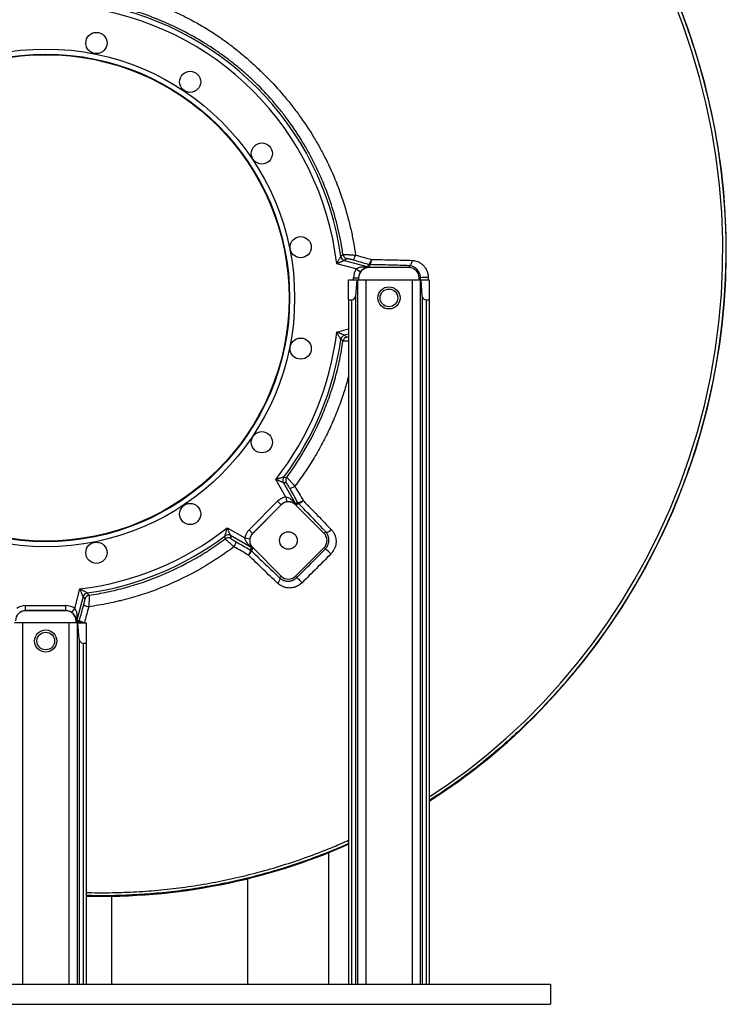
# Model space of a CAD drawing. Header units: millimetres. Extents: x 2395 to 4764, y 1699 to 4699.
# Tile 5 of 12: x 3364 to 4764, y 1699 to 3650. Entities that reach past the tile are written whole.
import ezdxf

# ---------------------------------------------------------------- set-up
doc = ezdxf.new("R2010")
doc.units = ezdxf.units.MM
doc.header["$LTSCALE"] = 2

msp = doc.modelspace()

# ---------------------------------------------------------------- linework, layer by layer
at = {"color": 7, "linetype": 'Continuous', "lineweight": 25}
for p, q in [((4708.7, 3567.2), (4709.1, 3567.3)), ((4030.8, 3156.2), (3991.9, 3166.6)), ((4011.7, 3176.6), (4007.4, 3172.8)), ((4007.4, 3172.8), (4054.2, 3160.3)), ((4054.2, 3160.3), (4054.8, 3165.1)), ((4057.4, 3164.7), (4056.7, 3159.9)), ((4135.4, 3162.5), (4135.4, 3158.8)), ((4030.8, 3156.2), (4038.9, 3150.4)), ((4055.4, 3159.8), (4055.4, 3158.8)), ((4135.4, 3158.8), (4055.4, 3158.8)), ((4015.4, 3094.8), (4015.4, 3134.8)), ((4015.4, 3134.8), (4031.7, 3134.8)), ((4025.2, 3138.8), (4035.2, 3138.8)), ((4031.7, 3134.8), (4029.3, 3102.2)), ((4031.7, 3134.8), (4033.4, 3134.8)), ((4033.4, 3134.8), (4033.4, 1738.8)), ((4033.4, 3134.8), (4049.4, 3134.8)), ((4035.2, 3138.8), (4035.4, 3138.8)), ((4035.4, 3138.8), (4035.4, 3134.8)), ((4049.4, 3134.8), (4049.4, 1738.8)), ((4049.4, 3134.8), (4141.4, 3134.8)), ((4141.4, 3134.8), (4141.4, 1738.8)), ((4141.4, 3134.8), (4157.3, 3134.8)), ((4155.4, 3134.8), (4155.4, 3138.8)), ((4158, 3138.8), (4155.4, 3138.8)), ((4157.3, 3134.8), (4157.3, 1738.8)), ((4157.3, 3134.8), (4159, 3134.8)), ((4161.4, 3102.2), (4159, 3134.8)), ((4159, 3134.8), (4175.4, 3134.8)), ((4175.4, 3134.8), (4175.4, 3094.8)), ((4015.4, 3094.8), (4015.4, 1738.8)), ((4015.4, 3094.8), (4021.3, 3094.8)), ((4021.3, 3094.8), (4021.3, 1738.8)), ((4029.3, 3102.2), (4029.3, 1738.8)), ((4161.4, 3102.2), (4161.4, 1738.8)), ((4169.4, 3094.8), (4169.4, 1738.8)), ((4169.4, 3094.8), (4175.4, 3094.8)), ((4175.4, 3094.8), (4175.4, 1738.8)), ((4007.4, 3024.8), (4011.6, 3021.1)), ((3891.1, 2704.2), (3871, 2739.1)), ((3886.3, 2732.5), (3910.5, 2690.6)), ((3892.1, 2732.2), (3886.3, 2732.5)), ((3818.3, 2639.3), (3874.9, 2695.9)), ((3874.9, 2695.9), (3882, 2688.8)), ((3891.1, 2704.2), (3892.8, 2694.4)), ((3910.5, 2690.6), (3914.5, 2693.7)), ((3882, 2688.8), (3825.4, 2632.2)), ((3882.1, 2688.7), (3825.5, 2632.1)), ((3882, 2688.8), (3882.1, 2688.7)), ((3911, 2689.4), (3910.3, 2688.7)), ((3966.9, 2632.1), (3910.3, 2688.7)), ((3916.1, 2691.6), (3912.1, 2688.5)), ((3775.1, 2643.2), (3809.9, 2623.1)), ((3818.3, 2639.3), (3825.4, 2632.2)), ((3970.1, 2635.3), (3966.9, 2632.1)), ((3823.6, 2603.7), (3781.7, 2627.9)), ((3781.7, 2627.9), (3782, 2622)), ((3809.9, 2623.1), (3819.8, 2621.4)), ((3825.4, 2632.2), (3825.5, 2632.1)), ((3820.5, 2599.6), (3823.6, 2603.7)), ((3825.7, 2602.1), (3822.6, 2598)), ((3824.8, 2603.2), (3825.5, 2603.8)), ((3825.5, 2603.8), (3882.1, 2547.3)), ((3910.3, 2547.3), (3966.9, 2603.8)), ((3969.4, 2601.3), (3966.9, 2603.8)), ((3878.7, 2544), (3882.1, 2547.3)), ((3913, 2544.6), (3910.3, 2547.3)), ((3472.8, 2483.4), (3483.2, 2522.3)), ((3489.4, 2506.8), (3476.8, 2460)), ((3493.3, 2502.4), (3489.4, 2506.8)), ((3375.4, 2479), (3375.4, 2488.9)), ((3375.4, 2488.9), (3455.4, 2488.9)), ((3375.4, 2479), (3375.4, 2478.8)), ((3455.4, 2479), (3375.4, 2479)), ((3455.4, 2478.8), (3375.4, 2478.8)), ((3455.4, 2479), (3455.4, 2488.9)), ((3455.4, 2479), (3455.4, 2478.8)), ((3467, 2475.3), (3472.8, 2483.4)), ((3476.3, 2458.8), (3475.4, 2458.8)), ((3475.4, 2454.8), (3475.4, 2458.8)), ((3476.8, 2460), (3482, 2459.3)), ((3369.4, 2454.8), (3353.4, 2454.8)), ((3369.4, 2454.8), (3369.4, 1738.8)), ((3461.4, 2454.8), (3369.4, 2454.8)), ((3461.4, 2454.8), (3461.4, 1738.8)), ((3477.3, 2454.8), (3461.4, 2454.8)), ((3481.6, 2456.8), (3476.5, 2457.4)), ((3477.3, 2454.8), (3477.3, 1738.8)), ((3479, 2454.8), (3477.3, 2454.8)), ((3481.4, 2422.2), (3479, 2454.8)), ((3479, 2454.8), (3495.4, 2454.8)), ((3495.4, 2454.8), (3495.4, 2414.8)), ((3481.4, 2422.2), (3481.4, 1738.8)), ((3489.4, 2414.8), (3495.4, 2414.8)), ((3489.4, 2414.8), (3489.4, 1738.8)), ((3495.4, 2414.8), (3495.4, 1738.8)), ((4393.7, 2279.9), (4394, 2279.7)), ((3975.4, 1999.2), (3975.4, 1738.8)), ((3815.4, 1947.8), (3815.4, 1738.8)), ((3545.4, 1913.1), (3545.4, 1738.8)), ((2415.4, 1738.8), (4415.4, 1738.8)), ((4415.4, 1738.8), (4415.4, 1698.8)), ((2415.4, 1698.8), (4415.4, 1698.8))]:
    msp.add_line(p, q, dxfattribs=at)
at = {"color": 8, "linetype": 'Continuous', "lineweight": 25}
for p, q in [((4025.2, 3134.8), (4025.2, 3138.8)), ((4035.2, 3138.8), (4035.2, 3134.8)), ((4158, 3135.1), (4158, 3138.8)), ((4173.3, 3139.1), (4173.3, 3134.8)), ((3991.9, 3031), (4015.4, 3037.3)), ((4015.4, 3027), (4007.4, 3024.8)), ((3481.6, 2454.8), (3481.6, 2456.8))]:
    msp.add_line(p, q, dxfattribs=at)
at = {"color": 8, "linetype": 'Continuous', "lineweight": 25, "flags": 128}
for points in [[(4175.4, 2110.1), (4208.3, 2131.8), (4249, 2161.1), (4288.4, 2192), (4327.3, 2225.3), (4364.7, 2260.2), (4400.9, 2296.9), (4435.6, 2335.1), (4468, 2373.7), (4498.9, 2413.5), (4528.4, 2454.7), (4556.3, 2497.1), (4583, 2541.3), (4607.9, 2586.6), (4631.1, 2633.1), (4652.5, 2680.5), (4672.6, 2730.6), (4690.7, 2781.4), (4706.7, 2833.3), (4720.6, 2885.8), (4732.5, 2940.1), (4742.1, 2994.7), (4749.3, 3050.2), (4754.3, 3105.9), (4756.7, 3159.8), (4756.9, 3213.9), (4754.9, 3268.2), (4750.6, 3322.5), (4744.1, 3376.1), (4735.3, 3429.4), (4724.3, 3482.6), (4711.1, 3535.4), (4695.8, 3587.2), (4678.5, 3638.4), (4659.2, 3689.2)], [(3491.3, 2454.8), (3490, 2454.9), (3488.1, 2455), (3486.4, 2455.2), (3484.9, 2455.4), (3483.6, 2455.7), (3482.6, 2456), (3481.9, 2456.4), (3481.6, 2456.8)]]:
    msp.add_lwpolyline(points, dxfattribs=at)
at = {"color": 7, "linetype": 'Continuous', "lineweight": 25, "flags": 128}
for points in [[(4000.1, 3181.1), (4001, 3181.9), (4004.4, 3184.8)], [(4024.4, 3173.7), (4024.9, 3173.9), (4025.5, 3174.4), (4026.1, 3175.3), (4026.8, 3176.6), (4027.5, 3178.1), (4028.1, 3179.8), (4028.7, 3181.6), (4029.3, 3183.6)], [(4054.8, 3165.1), (4055.5, 3165.2), (4056.3, 3165.7), (4057.1, 3166.6), (4057.9, 3167.9), (4058.7, 3169.4), (4059.5, 3171.2), (4060.1, 3173.1), (4060.7, 3175)], [(4057.4, 3164.7), (4058, 3165), (4058.6, 3165.7), (4059.2, 3166.7), (4059.7, 3167.9), (4060.1, 3169.5), (4060.4, 3171.2), (4060.6, 3173.1), (4060.7, 3175)], [(4135.4, 3162.5), (4136.6, 3162.8), (4137.7, 3163.5), (4138.8, 3164.5), (4139.7, 3165.8), (4140.4, 3167.4), (4141, 3169.2), (4141.3, 3171.1), (4141.4, 3173.1)], [(4004.3, 3012.9), (4003.4, 3013.7), (4000.1, 3016.6)], [(3887, 2743.5), (3888.2, 2743.4), (3892.8, 2743.1)], [(3898.8, 2721.5), (3899.3, 2721.4), (3900, 2721.5), (3901, 2721.7), (3902.3, 2722.2), (3903.8, 2722.9), (3905.5, 2723.6), (3907.2, 2724.5), (3909, 2725.5)], [(3914.5, 2693.7), (3915, 2693.4), (3915.9, 2693.3), (3917, 2693.5), (3918.4, 2693.9), (3920, 2694.5), (3921.8, 2695.2), (3923.6, 2696.1), (3925.3, 2697.1)], [(3916.1, 2691.6), (3916.7, 2691.4), (3917.5, 2691.6), (3918.5, 2691.9), (3919.7, 2692.6), (3921.1, 2693.5), (3922.5, 2694.6), (3923.9, 2695.8), (3925.3, 2697.1)], [(3970.1, 2635.3), (3971, 2634.8), (3972.1, 2634.6), (3973.5, 2634.7), (3975, 2635.2), (3976.5, 2635.9), (3978.1, 2636.9), (3979.7, 2638.1), (3981.2, 2639.5)], [(3771.1, 2621.4), (3771, 2622.6), (3770.7, 2627.2)], [(3820.5, 2599.6), (3820.7, 2599.1), (3820.7, 2598.3), (3820.6, 2597.2), (3820.2, 2595.8), (3819.6, 2594.3), (3818.8, 2592.6), (3818, 2590.9), (3817, 2589.1)], [(3822.6, 2598), (3822.7, 2597.5), (3822.5, 2596.7), (3822.1, 2595.7), (3821.5, 2594.6), (3820.6, 2593.3), (3819.5, 2591.9), (3818.3, 2590.5), (3817, 2589.1)], [(3878.7, 2544), (3879.2, 2543.1), (3879.3, 2542.1), (3879.2, 2540.8), (3878.8, 2539.4), (3878.1, 2537.9), (3877.1, 2536.4), (3876, 2534.9), (3874.7, 2533.5)], [(3913, 2544.6), (3913.3, 2544.3), (3914, 2543.6), (3915.1, 2542.5), (3916.6, 2541.1), (3918.2, 2539.5), (3919.9, 2537.7), (3921.7, 2536), (3923.4, 2534.3)], [(3497.6, 2514.1), (3498.4, 2513.1), (3501.5, 2509.7)], [(3491.9, 2454.8), (3490, 2455.4), (3488.2, 2456), (3486.4, 2456.6), (3484.9, 2457.2), (3483.7, 2457.8), (3482.8, 2458.4), (3482.2, 2458.9), (3482, 2459.3)]]:
    msp.add_lwpolyline(points, dxfattribs=at)
at = {"color": 7, "linetype": 'Continuous', "lineweight": 25}
for centre, radius in [((3515.8, 3603.9), 21), ((3415.4, 3098.8), 493.2), ((3415.4, 3098.8), 483.2), ((3415.4, 3098.8), 482), ((3701.5, 3527), 21), ((3843.6, 3384.9), 21), ((3920.5, 3199.3), 21), ((4095.4, 3098.8), 22), ((4095.4, 3098.8), 17.5), ((3920.5, 2998.3), 21), ((3843.6, 2812.7), 21), ((3701.5, 2670.6), 21), ((3896.2, 2618), 17.5), ((3515.8, 2593.7), 21), ((3415.4, 2418.8), 22), ((3415.4, 2418.8), 17.5)]:
    msp.add_circle(centre, radius, dxfattribs=at)
for centre, radius, start, end in [((3329.4, 3154.9), 1439.7, 16.6436, 45.8314), ((3329.4, 3154.9), 1440.1, 16.6436, 45.8314), ((3415.4, 3098.8), 580.5, 6.708, 83.292), ((3415.4, 3098.8), 590.5, 8.0065, 81.9935), ((3453.9, 3192.1), 1309.8, 315.8567, 16.6436), ((3453.9, 3192.1), 1310.1, 315.8567, 16.6436), ((4010, 3182.5), 10, 188.1189, 254.8876), ((4014.3, 3186.3), 10, 188.4165, 254.8883), ((4057.4, 3174.8), 10, 255.0207, 269.9793), ((4055.4, 3138.8), 30.1, 144.7261, 180), ((4055.4, 3138.8), 20.1, 144.7261, 180), ((4055.4, 3138.8), 20, 90, 180), ((4055.7, 3166.5), 6.74, 245.4546, 267.558), ((4056.7, 3170), 10, 255.0207, 269.9793), ((4135.4, 3138.8), 20, 0, 90), ((4168.3, 2995.6), 143.6, 87.9781, 94.1063), ((4021.3, 3102.8), 8, 270, 355.8089), ((4169.4, 3102.8), 8, 184.1911, 270), ((3415.4, 3098.8), 580.5, 321.708, 353.292), ((4010, 3015.2), 10, 105.1124, 171.8811), ((3415.4, 3098.8), 590.5, 323.0065, 351.9935), ((4014.2, 3011.4), 10, 105.1117, 171.5867), ((3895, 2737.5), 10, 143.1189, 209.8876), ((3900.8, 2737.1), 10, 143.4221, 209.8883), ((3896.2, 2674.6), 30.1, 99.7261, 135), ((3896.2, 2674.6), 20.1, 99.7261, 135), ((3896.2, 2674.6), 20, 45, 135), ((3923.2, 2698.7), 10, 210.0207, 224.9793), ((3916, 2693.9), 6.74, 200.4546, 222.558), ((3919.2, 2695.6), 10, 210.0207, 224.9793), ((3415.4, 3098.8), 580.5, 276.708, 308.292), ((3839.6, 2618), 30.1, 135, 170.2739), ((3415.4, 3098.8), 590.5, 278.0065, 306.9935), ((3776.7, 2619.2), 10, 60.1124, 126.8811), ((3777, 2613.3), 10, 60.1116, 126.5746), ((3770.2, 2618.8), 22.5, 323.9217, 351.3786), ((3839.6, 2618), 20, 135, 225), ((3839.6, 2618), 20.1, 135, 170.2739), ((3952.8, 2618), 20, 315, 45), ((3815.5, 2590.9), 10, 45.0207, 59.9793), ((3820.3, 2598.2), 6.74, 47.442, 69.5454), ((3818.6, 2595), 10, 45.0207, 59.9793), ((3930, 2547.6), 66.6, 41.0123, 53.6892), ((3896.2, 2561.4), 20, 225, 315), ((3499, 2504.2), 10, 98.1189, 164.8876), ((3502.9, 2499.8), 10, 98.4266, 164.8884), ((3375.4, 2458.8), 20, 90, 180), ((3375.4, 2458.8), 30.1, 90, 125.2739), ((3375.4, 2458.8), 20.1, 90, 125.2739), ((3455.4, 2458.8), 30.1, 54.7261, 90), ((3455.4, 2458.8), 20.1, 54.7261, 90), ((3455.4, 2458.8), 20, 0, 90), ((3504.9, 2512.5), 26.2, 236.8558, 260.2029), ((3483, 2458.5), 6.74, 155.4546, 177.558), ((3486.5, 2457.4), 10, 165.0207, 179.9793), ((3491.7, 2456.8), 10, 165.0207, 179.9793), ((3489.4, 2422.8), 8, 184.1911, 270), ((3527, 3121.1), 1207.8, 302.4659, 315.8567), ((3527, 3121.1), 1208.2, 302.4554, 315.8567), ((3527, 3121.1), 1207.8, 268.4992, 293.8492), ((3527, 3121.1), 1208.2, 268.4996, 293.8418)]:
    msp.add_arc(centre, radius, start, end, dxfattribs=at)
for centre, major_axis, ratio, start_param, end_param in [((3979.4, 3170), (74.8, -9.7), 0.007121, 6.096692, 6.284078), ((3979.4, 3160), (77.4, -0.1), 0.013529, 6.094028, 6.281414), ((3864.5, 2750.3), (-46, 59.7), 0.007121, 2.9551, 3.142485), ((3857.4, 2743.3), (-54.7, 54.7), 0.013529, 2.952436, 3.139821), ((3763.9, 2649.7), (59.7, -46), 0.007121, 6.282293, 6.469678), ((3770.9, 2656.7), (54.7, -54.7), 0.013529, 0.001772, 0.189157), ((3476.5, 2534.8), (0.1, 77.4), 0.013529, 2.952436, 3.139821), ((3486.5, 2534.8), (9.7, 74.8), 0.007121, 2.9551, 3.142485)]:
    msp.add_ellipse(centre, major_axis=major_axis, ratio=ratio, start_param=start_param, end_param=end_param, dxfattribs=at)
at = {"color": 8, "linetype": 'Continuous', "lineweight": 25}
for points, knots in [([(3958.6, 4450.5), (3965.7, 4444.1), (3979.9, 4431.1), (4003.3, 4413.9), (4023.8, 4401.2), (4040.8, 4392.2), (4058.4, 4383.5), (4080.7, 4371.9), (4110.9, 4355), (4144.1, 4335.1), (4179.8, 4311.8), (4214.7, 4287.1), (4250.1, 4260), (4285.7, 4230.4), (4321.4, 4198), (4353, 4166.9), (4380.9, 4137.8), (4405.3, 4111), (4428.8, 4083.8), (4454.7, 4052.4), (4482.7, 4016.3), (4512.3, 3975.2), (4541, 3932.1), (4568.9, 3886.9), (4595.6, 3839.6), (4620.6, 3791.2), (4643.8, 3741.9), (4665, 3691.9), (4684.3, 3641), (4701.8, 3589.4), (4717.2, 3537.2), (4730.4, 3484.4), (4741.5, 3431.2), (4750.3, 3377.4), (4756.9, 3323.2), (4761.2, 3269), (4763.3, 3214.6), (4763.1, 3160.1), (4760.7, 3107.6), (4756.4, 3057.4), (4750.6, 3009.5), (4743.6, 2965.8), (4736, 2926.1), (4728.1, 2890.7), (4719.3, 2855.7), (4708.3, 2816.4), (4694.4, 2772.8), (4677.3, 2725.1), (4659, 2679.8), (4639.8, 2636.9), (4620, 2596.5), (4600.6, 2559.9), (4581.8, 2527.2), (4564.3, 2498.3), (4546, 2469.9), (4524.6, 2438.5), (4499.6, 2404), (4470.6, 2366.9), (4440.8, 2331.6), (4410.4, 2297.9), (4379.5, 2265.9), (4350, 2237.6), (4322.3, 2212.7), (4296.8, 2191), (4270.9, 2170.1), (4240.9, 2147.3), (4209.2, 2124.7), (4185.7, 2109.6), (4175.4, 2103)], [0, 0, 0, 0, 0.01007, 0.02014, 0.030393, 0.035332, 0.040272, 0.05096, 0.061648, 0.076558, 0.091479, 0.1064, 0.121311, 0.138137, 0.154971, 0.1718, 0.184528, 0.197256, 0.209751, 0.222245, 0.239925, 0.257611, 0.275291, 0.294242, 0.313194, 0.332254, 0.351314, 0.370268, 0.389222, 0.408287, 0.42735, 0.446305, 0.46526, 0.484347, 0.503433, 0.522394, 0.541354, 0.560446, 0.579539, 0.596384, 0.613234, 0.630079, 0.642811, 0.655544, 0.668082, 0.680621, 0.69833, 0.716045, 0.733754, 0.74949, 0.76523, 0.780965, 0.792847, 0.80473, 0.816453, 0.828176, 0.844613, 0.861056, 0.877493, 0.893039, 0.908589, 0.924134, 0.93588, 0.947626, 0.959206, 0.970786, 0.987102, 1, 1, 1, 1]), ([(4015.4, 3013.1), (4015.2, 3013.1), (4013.9, 3013.1), (4011.7, 3013), (4008.3, 3012.8), (4005.2, 3012.8), (4004.6, 3012.8), (4004.3, 3012.9)], [0, 0, 0, 0, 0.02434, 0.201332, 0.378301, 0.709903, 1, 1, 1, 1]), ([(4011.6, 3021.1), (4011.8, 3021.1), (4012.1, 3021), (4013.5, 3021.3), (4014.9, 3021.6), (4015.4, 3021.7)], [0, 0, 0, 0, 0.370243, 0.797826, 1, 1, 1, 1]), ([(4015.4, 2944.3), (4014.2, 2939.7), (4010.7, 2925.9), (4003.1, 2901.8), (3992.2, 2872), (3979.1, 2841.4), (3964.2, 2811.3), (3947.5, 2781.9), (3929.2, 2753), (3915.7, 2734.7), (3909, 2725.5)], [0, 0, 0, 0, 0.057505, 0.174322, 0.310047, 0.445872, 0.581598, 0.72103, 0.860568, 1, 1, 1, 1]), ([(3495.4, 1920.6), (3498.9, 1920.4), (3518.4, 1919.6), (3553.8, 1920), (3601.7, 1921.9), (3649.7, 1925.9), (3697.8, 1931.8), (3746, 1939.7), (3794.3, 1949.7), (3842.7, 1961.8), (3890.6, 1975.9), (3938.4, 1992.2), (3980, 2008.2), (4005.5, 2019.5), (4015.4, 2024)], [0, 0, 0, 0, 0.019981, 0.10924, 0.198463, 0.288988, 0.37955, 0.470075, 0.563128, 0.65618, 0.74988, 0.843581, 0.939318, 1, 1, 1, 1]), ([(4015.4, 2017.3), (4012.9, 2016.1), (4000.2, 2010.3), (3976.9, 2000.8), (3945.7, 1988.7), (3914.3, 1977.6), (3878.5, 1966), (3837.9, 1954.4), (3792.4, 1943.2), (3746.4, 1933.8), (3699.8, 1926.1), (3652.7, 1920.2), (3605.2, 1916.2), (3557.4, 1914.1), (3520.7, 1913.6), (3500, 1914.4), (3495.4, 1914.6)], [0, 0, 0, 0, 0.015455, 0.078363, 0.141271, 0.203213, 0.265155, 0.352658, 0.440195, 0.527699, 0.616435, 0.705206, 0.793943, 0.883944, 0.973982, 1, 1, 1, 1])]:
    msp.add_open_spline(points, degree=3, knots=knots, dxfattribs=at)
at = {"color": 7, "linetype": 'Continuous', "lineweight": 25}
for points, knots in [([(3501.2, 3711.6), (3509.5, 3710.7), (3517.7, 3709.7), (3530, 3707.8), (3534.1, 3707.1), (3540.3, 3706), (3542.3, 3705.7), (3546.4, 3704.9), (3548.4, 3704.5), (3566.7, 3700.8), (3582.8, 3696.9), (3614.7, 3687.5), (3630.6, 3682.1), (3650.2, 3674.4), (3654.1, 3672.9), (3661.9, 3669.6), (3665.8, 3667.9), (3677.3, 3662.8), (3685, 3659.2), (3707.4, 3648), (3722, 3639.9), (3743.2, 3626.8), (3750.1, 3622.3), (3763.8, 3612.9), (3770.6, 3608.1), (3783.8, 3598.2), (3790.4, 3593.1), (3800, 3585.2), (3803.2, 3582.5), (3809.6, 3577.2), (3812.8, 3574.4), (3819.1, 3568.9), (3822.2, 3566.1), (3828.4, 3560.5), (3831.5, 3557.6), (3840.7, 3549), (3846.7, 3543.1), (3864.4, 3525.2), (3875.8, 3512.8), (3892.1, 3493.6), (3897.5, 3487), (3907.9, 3473.8), (3912.9, 3467.1), (3927.7, 3446.6), (3937, 3432.6), (3947.9, 3414.7), (3950.1, 3411.1), (3954.3, 3403.8), (3956.4, 3400.1), (3962.5, 3389.1), (3966.4, 3381.6), (3977.6, 3359.2), (3984.5, 3344), (3996.9, 3313.1), (4002.4, 3297.5), (4012.3, 3265.7), (4016.6, 3249.5), (4021.2, 3229.1), (4022.1, 3225), (4023.7, 3216.7), (4024.5, 3212.6), (4026.8, 3200.2), (4028.1, 3191.9), (4029.3, 3183.6)], [0, 0, 0, 0, 0.03125, 0.03125, 0.046875, 0.046875, 0.054688, 0.054688, 0.0625, 0.0625, 0.125, 0.125, 0.1875, 0.1875, 0.203125, 0.203125, 0.21875, 0.21875, 0.25, 0.25, 0.3125, 0.3125, 0.34375, 0.34375, 0.375, 0.375, 0.40625, 0.40625, 0.421875, 0.421875, 0.4375, 0.4375, 0.453125, 0.453125, 0.46875, 0.46875, 0.5, 0.5, 0.5625, 0.5625, 0.59375, 0.59375, 0.625, 0.625, 0.6875, 0.6875, 0.703125, 0.703125, 0.71875, 0.71875, 0.75, 0.75, 0.8125, 0.8125, 0.875, 0.875, 0.9375, 0.9375, 0.953125, 0.953125, 0.96875, 0.96875, 1, 1, 1, 1]), ([(4004.4, 3184.8), (4003.2, 3192.7), (4001.9, 3200.6), (3999, 3216.3), (3997.3, 3224.1), (3992, 3247.4), (3987.9, 3262.7), (3978.4, 3292.9), (3973, 3307.7), (3961.2, 3337), (3954.7, 3351.5), (3944, 3372.8), (3940.3, 3379.9), (3934.5, 3390.4), (3932.5, 3393.9), (3928.5, 3400.8), (3926.4, 3404.2), (3916.1, 3421.3), (3907.3, 3434.6), (3893.3, 3454), (3888.5, 3460.4), (3878.6, 3473), (3873.5, 3479.2), (3858, 3497.4), (3847.1, 3509.1), (3830.1, 3526), (3824.4, 3531.5), (3812.6, 3542.3), (3806.6, 3547.6), (3797.5, 3555.3), (3794.4, 3557.8), (3788.3, 3562.8), (3785.2, 3565.2), (3775.8, 3572.5), (3769.5, 3577.2), (3756.6, 3586.3), (3750.1, 3590.8), (3737, 3599.4), (3730.3, 3603.6), (3710, 3615.8), (3696.2, 3623.4), (3674.9, 3634.1), (3667.7, 3637.5), (3656.7, 3642.5), (3653.1, 3644.1), (3645.7, 3647.2), (3642, 3648.8), (3623.5, 3656.3), (3608.6, 3661.7), (3578.5, 3671.3), (3563.3, 3675.4), (3540.2, 3680.8), (3532.5, 3682.4), (3517, 3685.4), (3509.2, 3686.7), (3501.4, 3687.9)], [0, 0, 0, 0, 0.03125, 0.03125, 0.0625, 0.0625, 0.125, 0.125, 0.1875, 0.1875, 0.25, 0.25, 0.28125, 0.28125, 0.296875, 0.296875, 0.3125, 0.3125, 0.375, 0.375, 0.40625, 0.40625, 0.4375, 0.4375, 0.5, 0.5, 0.53125, 0.53125, 0.5625, 0.5625, 0.578125, 0.578125, 0.59375, 0.59375, 0.625, 0.625, 0.65625, 0.65625, 0.6875, 0.6875, 0.75, 0.75, 0.78125, 0.78125, 0.796875, 0.796875, 0.8125, 0.8125, 0.875, 0.875, 0.9375, 0.9375, 0.96875, 0.96875, 1, 1, 1, 1]), ([(4000.1, 3181.1), (4000.1, 3181), (4000, 3181), (3999.9, 3180.7), (3999.8, 3180.6), (3999.6, 3180.3), (3999.5, 3180), (3999.3, 3179.6), (3999.1, 3179.3), (3998.7, 3178.6), (3998.4, 3178), (3997.6, 3176.7), (3997.3, 3176.1), (3996.5, 3174.7), (3996.1, 3174), (3995.3, 3172.6), (3994.9, 3171.8), (3994, 3170.4), (3993.6, 3169.6), (3993, 3168.5), (3992.8, 3168.1), (3992.3, 3167.4), (3992.1, 3167), (3991.9, 3166.6)], [0, 0, 0, 0, 0.0625, 0.0625, 0.125, 0.125, 0.1875, 0.1875, 0.25, 0.25, 0.375, 0.375, 0.5, 0.5, 0.625, 0.625, 0.75, 0.75, 0.875, 0.875, 0.9375, 0.9375, 1, 1, 1, 1]), ([(4004.4, 3184.8), (4004.5, 3184.8), (4004.7, 3184.8), (4005.3, 3184.9), (4005.5, 3184.9), (4006.1, 3184.9), (4006.4, 3184.9), (4007.1, 3184.8), (4007.5, 3184.8), (4008.3, 3184.8), (4008.8, 3184.8), (4010.3, 3184.7), (4011.3, 3184.7), (4013.1, 3184.6), (4013.7, 3184.6), (4015, 3184.5), (4015.7, 3184.5), (4017, 3184.4), (4017.7, 3184.3), (4019.1, 3184.3), (4019.8, 3184.2), (4022, 3184.1), (4023.4, 3184), (4025.6, 3183.8), (4026.4, 3183.8), (4027.8, 3183.7), (4028.6, 3183.6), (4029.3, 3183.6)], [0, 0, 0, 0, 0.125, 0.125, 0.1875, 0.1875, 0.25, 0.25, 0.3125, 0.3125, 0.375, 0.375, 0.5, 0.5, 0.5625, 0.5625, 0.625, 0.625, 0.6875, 0.6875, 0.75, 0.75, 0.875, 0.875, 0.9375, 0.9375, 1, 1, 1, 1]), ([(4007.4, 3172.8), (4007.4, 3172.8), (4007.3, 3172.8), (4007.1, 3172.7), (4006.9, 3172.6), (4006.5, 3172.5), (4006.3, 3172.4), (4005.8, 3172.2), (4005.6, 3172.1), (4004.7, 3171.7), (4004.1, 3171.5), (4002.7, 3170.9), (4002, 3170.6), (4000.6, 3170.1), (3999.8, 3169.8), (3998.3, 3169.1), (3997.5, 3168.8), (3995.9, 3168.2), (3995.1, 3167.9), (3993.9, 3167.4), (3993.5, 3167.3), (3992.7, 3166.9), (3992.3, 3166.8), (3991.9, 3166.6)], [0, 0, 0, 0, 0.0625, 0.0625, 0.125, 0.125, 0.1875, 0.1875, 0.25, 0.25, 0.375, 0.375, 0.5, 0.5, 0.625, 0.625, 0.75, 0.75, 0.875, 0.875, 0.9375, 0.9375, 1, 1, 1, 1]), ([(4024.4, 3173.7), (4023.7, 3173.9), (4023, 3174.1), (4021.5, 3174.5), (4020.8, 3174.7), (4019.7, 3174.9), (4019.3, 3175), (4018.6, 3175.2), (4018.3, 3175.3), (4017.6, 3175.5), (4017.3, 3175.5), (4016.6, 3175.7), (4016.3, 3175.8), (4015.4, 3176), (4014.8, 3176.1), (4014, 3176.3), (4013.8, 3176.3), (4013.3, 3176.4), (4013.1, 3176.5), (4012.8, 3176.5), (4012.6, 3176.5), (4012.3, 3176.6), (4012.2, 3176.6), (4011.8, 3176.6), (4011.7, 3176.6), (4011.7, 3176.6)], [0, 0, 0, 0, 0.125, 0.125, 0.25, 0.25, 0.3125, 0.3125, 0.375, 0.375, 0.4375, 0.4375, 0.5, 0.5, 0.625, 0.625, 0.6875, 0.6875, 0.75, 0.75, 0.8125, 0.8125, 0.875, 0.875, 1, 1, 1, 1]), ([(4135.4, 3162.5), (4129.4, 3162.8), (4123.3, 3163), (4110.9, 3163.4), (4104.5, 3163.6), (4085, 3164.2), (4071.5, 3164.5), (4057.4, 3164.7)], [0, 0, 0, 0, 0.25, 0.25, 0.5, 0.5, 1, 1, 1, 1]), ([(4060.7, 3175), (4064.3, 3175), (4067.9, 3174.9), (4075.1, 3174.8), (4078.6, 3174.7), (4089.2, 3174.5), (4096.1, 3174.4), (4109.5, 3174), (4116.1, 3173.9), (4129, 3173.5), (4135.3, 3173.3), (4141.4, 3173.1)], [0, 0, 0, 0, 0.125, 0.125, 0.25, 0.25, 0.5, 0.5, 0.75, 0.75, 1, 1, 1, 1]), ([(4158, 3138.8), (4158, 3139.7), (4157.9, 3140.6), (4157.7, 3142.5), (4157.5, 3143.3), (4157.1, 3145.1), (4156.9, 3145.9), (4156.3, 3147.6), (4155.9, 3148.4), (4154.8, 3150.7), (4153.9, 3152.1), (4152, 3154.6), (4150.9, 3155.7), (4148.7, 3157.7), (4147.5, 3158.5), (4145.1, 3159.9), (4143.9, 3160.5), (4141.5, 3161.4), (4140.2, 3161.8), (4138.4, 3162.2), (4137.8, 3162.3), (4136.6, 3162.5), (4136, 3162.5), (4135.4, 3162.5)], [0, 0, 0, 0, 0.0625, 0.0625, 0.125, 0.125, 0.1875, 0.1875, 0.25, 0.25, 0.375, 0.375, 0.5, 0.5, 0.625, 0.625, 0.75, 0.75, 0.875, 0.875, 0.9375, 0.9375, 1, 1, 1, 1]), ([(4141.4, 3173.1), (4141.9, 3173.1), (4142.4, 3173), (4143.3, 3173), (4143.8, 3172.9), (4145.2, 3172.7), (4146.1, 3172.6), (4148.9, 3172), (4150.7, 3171.4), (4153.5, 3170.2), (4154.4, 3169.8), (4156.2, 3168.9), (4157.1, 3168.3), (4159.7, 3166.6), (4161.3, 3165.3), (4163.7, 3163.1), (4164.4, 3162.3), (4165.8, 3160.6), (4166.5, 3159.7), (4167.8, 3157.9), (4168.4, 3156.9), (4169.2, 3155.5), (4169.5, 3154.9), (4170, 3153.9), (4170.2, 3153.4), (4171.4, 3150.7), (4172.1, 3148.5), (4172.8, 3145), (4173, 3143.9), (4173.3, 3141.5), (4173.3, 3140.3), (4173.3, 3139.1)], [0, 0, 0, 0, 0.03125, 0.03125, 0.0625, 0.0625, 0.125, 0.125, 0.25, 0.25, 0.3125, 0.3125, 0.375, 0.375, 0.5, 0.5, 0.5625, 0.5625, 0.625, 0.625, 0.6875, 0.6875, 0.71875, 0.71875, 0.75, 0.75, 0.875, 0.875, 0.9375, 0.9375, 1, 1, 1, 1]), ([(4030.8, 3156.2), (4031.6, 3156.9), (4032.4, 3157.4), (4034.2, 3158.3), (4035.2, 3158.7), (4037, 3159.3), (4038, 3159.6), (4039.9, 3160), (4040.8, 3160.1), (4043.7, 3160.5), (4045.6, 3160.6), (4048.4, 3160.6), (4049.3, 3160.6), (4050.7, 3160.5), (4051.1, 3160.5), (4052, 3160.4), (4052.4, 3160.4), (4052.9, 3160.4)], [0, 0, 0, 0, 0.125, 0.125, 0.25, 0.25, 0.375, 0.375, 0.5, 0.5, 0.75, 0.75, 0.875, 0.875, 0.9375, 0.9375, 1, 1, 1, 1]), ([(4055.4, 3159.8), (4054.9, 3159.7), (4054.3, 3159.6), (4053.1, 3159.4), (4052.4, 3159.3), (4051.1, 3159), (4050.4, 3158.8), (4049, 3158.3), (4048.3, 3158), (4046.8, 3157.3), (4046.1, 3156.9), (4044.6, 3156), (4043.9, 3155.5), (4042.4, 3154.3), (4041.7, 3153.7), (4040.6, 3152.5), (4040.3, 3152.1), (4039.6, 3151.3), (4039.2, 3150.9), (4038.9, 3150.4)], [0, 0, 0, 0, 0.125, 0.125, 0.25, 0.25, 0.375, 0.375, 0.5, 0.5, 0.625, 0.625, 0.75, 0.75, 0.875, 0.875, 0.9375, 0.9375, 1, 1, 1, 1]), ([(4007.4, 3024.8), (4007.4, 3024.8), (4007.3, 3024.9), (4007.1, 3025), (4006.9, 3025), (4006.5, 3025.2), (4006.3, 3025.3), (4005.8, 3025.5), (4005.6, 3025.6), (4004.7, 3025.9), (4004.1, 3026.2), (4002.7, 3026.7), (4002, 3027), (4000.6, 3027.6), (3999.8, 3027.9), (3998.3, 3028.5), (3997.5, 3028.8), (3995.9, 3029.4), (3995.1, 3029.7), (3993.9, 3030.2), (3993.5, 3030.4), (3992.7, 3030.7), (3992.3, 3030.8), (3991.9, 3031)], [0, 0, 0, 0, 0.0625, 0.0625, 0.125, 0.125, 0.1875, 0.1875, 0.25, 0.25, 0.375, 0.375, 0.5, 0.5, 0.625, 0.625, 0.75, 0.75, 0.875, 0.875, 0.9375, 0.9375, 1, 1, 1, 1]), ([(4000.1, 3016.6), (4000.1, 3016.6), (4000, 3016.7), (3999.9, 3016.9), (3999.8, 3017), (3999.6, 3017.4), (3999.5, 3017.6), (3999.3, 3018), (3999.1, 3018.3), (3998.7, 3019.1), (3998.4, 3019.7), (3997.6, 3020.9), (3997.3, 3021.6), (3996.5, 3022.9), (3996.1, 3023.6), (3995.3, 3025.1), (3994.9, 3025.8), (3994, 3027.3), (3993.6, 3028), (3993, 3029.1), (3992.8, 3029.5), (3992.3, 3030.3), (3992.1, 3030.6), (3991.9, 3031)], [0, 0, 0, 0, 0.0625, 0.0625, 0.125, 0.125, 0.1875, 0.1875, 0.25, 0.25, 0.375, 0.375, 0.5, 0.5, 0.625, 0.625, 0.75, 0.75, 0.875, 0.875, 0.9375, 0.9375, 1, 1, 1, 1]), ([(3892.8, 2743.1), (3907.5, 2763), (3920.9, 2783.6), (3945.1, 2826.1), (3955.8, 2848.1), (3969.9, 2882.2), (3974.3, 2893.7), (3979.3, 2908.4), (3980.3, 2911.3), (3982.2, 2917.2), (3983.2, 2920.2), (3985.9, 2929.1), (3987.6, 2935), (3992.5, 2952.8), (3995.4, 2964.7), (4000.4, 2988.7), (4002.6, 3000.8), (4004.3, 3012.9)], [0, 0, 0, 0, 0.25, 0.25, 0.5, 0.5, 0.625, 0.625, 0.65625, 0.65625, 0.6875, 0.6875, 0.75, 0.75, 0.875, 0.875, 1, 1, 1, 1]), ([(3887, 2743.5), (3887, 2743.5), (3886.9, 2743.5), (3886.6, 2743.4), (3886.5, 2743.4), (3886.1, 2743.3), (3885.9, 2743.2), (3885.4, 2743.1), (3885.1, 2743), (3884.2, 2742.7), (3883.6, 2742.6), (3882.2, 2742.2), (3881.4, 2742), (3879.9, 2741.6), (3879.2, 2741.3), (3877.6, 2740.9), (3876.8, 2740.7), (3875.1, 2740.2), (3874.3, 2740), (3873.1, 2739.7), (3872.7, 2739.6), (3871.8, 2739.3), (3871.4, 2739.2), (3871, 2739.1)], [0, 0, 0, 0, 0.0625, 0.0625, 0.125, 0.125, 0.1875, 0.1875, 0.25, 0.25, 0.375, 0.375, 0.5, 0.5, 0.625, 0.625, 0.75, 0.75, 0.875, 0.875, 0.9375, 0.9375, 1, 1, 1, 1]), ([(3886.3, 2732.5), (3886.3, 2732.5), (3886.2, 2732.5), (3886, 2732.6), (3885.8, 2732.7), (3885.5, 2732.9), (3885.2, 2733), (3884.7, 2733.2), (3884.5, 2733.3), (3883.6, 2733.6), (3883, 2733.9), (3881.7, 2734.5), (3881, 2734.8), (3879.5, 2735.4), (3878.8, 2735.7), (3877.3, 2736.4), (3876.5, 2736.7), (3874.9, 2737.4), (3874.2, 2737.7), (3873, 2738.2), (3872.6, 2738.4), (3871.8, 2738.7), (3871.4, 2738.9), (3871, 2739.1)], [0, 0, 0, 0, 0.0625, 0.0625, 0.125, 0.125, 0.1875, 0.1875, 0.25, 0.25, 0.375, 0.375, 0.5, 0.5, 0.625, 0.625, 0.75, 0.75, 0.875, 0.875, 0.9375, 0.9375, 1, 1, 1, 1]), ([(3898.8, 2721.5), (3898.5, 2722.1), (3898.1, 2722.8), (3897.4, 2724.1), (3897, 2724.7), (3896.3, 2725.9), (3895.9, 2726.5), (3895.4, 2727.4), (3895.2, 2727.7), (3894.9, 2728.2), (3894.7, 2728.5), (3894.2, 2729.3), (3893.9, 2729.7), (3893.5, 2730.4), (3893.4, 2730.6), (3893.1, 2730.9), (3893, 2731.1), (3892.7, 2731.5), (3892.5, 2731.8), (3892.3, 2732.1), (3892.2, 2732.2), (3892.1, 2732.2)], [0, 0, 0, 0, 0.125, 0.125, 0.25, 0.25, 0.375, 0.375, 0.4375, 0.4375, 0.5, 0.5, 0.625, 0.625, 0.6875, 0.6875, 0.75, 0.75, 0.875, 0.875, 1, 1, 1, 1]), ([(3892.8, 2743.1), (3892.8, 2743.1), (3893, 2743), (3893.6, 2742.5), (3894, 2742.1), (3894.7, 2741.4), (3894.9, 2741.1), (3895.5, 2740.5), (3895.8, 2740.2), (3896.7, 2739.2), (3897.4, 2738.5), (3898.6, 2737.2), (3899, 2736.8), (3899.8, 2735.9), (3900.2, 2735.4), (3901.1, 2734.5), (3901.5, 2734), (3902.4, 2733), (3902.9, 2732.4), (3904.3, 2730.9), (3905.2, 2729.8), (3907.1, 2727.7), (3908, 2726.6), (3909, 2725.5)], [0, 0, 0, 0, 0.125, 0.125, 0.25, 0.25, 0.3125, 0.3125, 0.375, 0.375, 0.5, 0.5, 0.5625, 0.5625, 0.625, 0.625, 0.6875, 0.6875, 0.75, 0.75, 0.875, 0.875, 1, 1, 1, 1]), ([(3891.1, 2704.2), (3892.1, 2704.1), (3893.1, 2703.9), (3895, 2703.3), (3896, 2702.9), (3897.7, 2702), (3898.6, 2701.5), (3900.2, 2700.5), (3901, 2699.9), (3903.3, 2698.2), (3904.7, 2696.9), (3906.7, 2694.9), (3907.3, 2694.3), (3908.2, 2693.2), (3908.5, 2692.9), (3909.1, 2692.2), (3909.4, 2691.9), (3909.6, 2691.6)], [0, 0, 0, 0, 0.125, 0.125, 0.25, 0.25, 0.375, 0.375, 0.5, 0.5, 0.75, 0.75, 0.875, 0.875, 0.9375, 0.9375, 1, 1, 1, 1]), ([(3911, 2689.4), (3910.6, 2689.7), (3910.2, 2690), (3909.2, 2690.8), (3908.6, 2691.1), (3907.4, 2691.9), (3906.8, 2692.2), (3905.5, 2692.8), (3904.8, 2693.1), (3903.3, 2693.7), (3902.5, 2693.9), (3900.8, 2694.3), (3899.9, 2694.5), (3898, 2694.7), (3897, 2694.7), (3895.5, 2694.7), (3894.9, 2694.7), (3893.9, 2694.6), (3893.3, 2694.5), (3892.8, 2694.4)], [0, 0, 0, 0, 0.125, 0.125, 0.25, 0.25, 0.375, 0.375, 0.5, 0.5, 0.625, 0.625, 0.75, 0.75, 0.875, 0.875, 0.9375, 0.9375, 1, 1, 1, 1]), ([(3925.3, 2697.1), (3930.3, 2692.1), (3935.1, 2687.2), (3944.7, 2677.3), (3949.4, 2672.5), (3963.4, 2658), (3972.4, 2648.6), (3981.2, 2639.5)], [0, 0, 0, 0, 0.25, 0.25, 0.5, 0.5, 1, 1, 1, 1]), ([(3970.1, 2635.3), (3961.6, 2644.3), (3952.9, 2653.4), (3934.9, 2672.2), (3925.6, 2681.8), (3916.1, 2691.6)], [0, 0, 0, 0, 0.5, 0.5, 1, 1, 1, 1]), ([(3770.7, 2627.2), (3770.7, 2627.2), (3770.7, 2627.3), (3770.8, 2627.5), (3770.8, 2627.7), (3770.9, 2628.1), (3771, 2628.3), (3771.1, 2628.8), (3771.2, 2629.1), (3771.5, 2630), (3771.6, 2630.6), (3772, 2632), (3772.2, 2632.7), (3772.6, 2634.2), (3772.8, 2635), (3773.3, 2636.6), (3773.5, 2637.4), (3774, 2639.1), (3774.2, 2639.9), (3774.5, 2641.1), (3774.6, 2641.5), (3774.9, 2642.4), (3775, 2642.8), (3775.1, 2643.2)], [0, 0, 0, 0, 0.0625, 0.0625, 0.125, 0.125, 0.1875, 0.1875, 0.25, 0.25, 0.375, 0.375, 0.5, 0.5, 0.625, 0.625, 0.75, 0.75, 0.875, 0.875, 0.9375, 0.9375, 1, 1, 1, 1]), ([(3781.7, 2627.9), (3781.7, 2627.9), (3781.6, 2628), (3781.5, 2628.2), (3781.5, 2628.4), (3781.3, 2628.7), (3781.2, 2629), (3781, 2629.4), (3780.9, 2629.7), (3780.5, 2630.5), (3780.3, 2631.2), (3779.7, 2632.5), (3779.4, 2633.2), (3778.8, 2634.6), (3778.5, 2635.4), (3777.8, 2636.9), (3777.5, 2637.7), (3776.8, 2639.2), (3776.5, 2640), (3776, 2641.2), (3775.8, 2641.6), (3775.4, 2642.4), (3775.3, 2642.8), (3775.1, 2643.2)], [0, 0, 0, 0, 0.0625, 0.0625, 0.125, 0.125, 0.1875, 0.1875, 0.25, 0.25, 0.375, 0.375, 0.5, 0.5, 0.625, 0.625, 0.75, 0.75, 0.875, 0.875, 0.9375, 0.9375, 1, 1, 1, 1]), ([(3969.4, 2601.3), (3970.1, 2601.9), (3970.7, 2602.6), (3971.8, 2604), (3972.3, 2604.7), (3973.7, 2606.9), (3974.4, 2608.5), (3975.6, 2611.7), (3976, 2613.4), (3976.4, 2615.8), (3976.5, 2616.6), (3976.6, 2618.2), (3976.6, 2619), (3976.4, 2621.3), (3976.2, 2622.8), (3975.7, 2625), (3975.5, 2625.7), (3975.1, 2627.1), (3974.8, 2627.7), (3974, 2629.6), (3973.3, 2630.9), (3971.8, 2633.2), (3971, 2634.3), (3970.1, 2635.3)], [0, 0, 0, 0, 0.0625, 0.0625, 0.125, 0.125, 0.25, 0.25, 0.375, 0.375, 0.4375, 0.4375, 0.5, 0.5, 0.625, 0.625, 0.6875, 0.6875, 0.75, 0.75, 0.875, 0.875, 1, 1, 1, 1]), ([(3981.2, 2639.5), (3982.7, 2637.9), (3984, 2636.3), (3985.7, 2633.6), (3986.3, 2632.7), (3987.1, 2631.3), (3987.3, 2630.8), (3987.7, 2630.1), (3987.8, 2629.8), (3988, 2629.3), (3988.1, 2629.1), (3988.2, 2628.8)], [0, 0, 0, 0, 0.5, 0.5, 0.75, 0.75, 0.875, 0.875, 0.9375, 0.9375, 1, 1, 1, 1]), ([(3501.5, 2509.7), (3513.6, 2511.4), (3525.7, 2513.6), (3543.8, 2517.4), (3549.8, 2518.8), (3561.8, 2521.7), (3567.8, 2523.2), (3597.5, 2531.4), (3620.7, 2539.4), (3665.8, 2558.1), (3687.8, 2568.8), (3714.5, 2584), (3719.8, 2587.1), (3727.7, 2591.9), (3730.3, 2593.5), (3735.6, 2596.8), (3738.2, 2598.5), (3751.1, 2607), (3761.2, 2614), (3771.1, 2621.4)], [0, 0, 0, 0, 0.125, 0.125, 0.1875, 0.1875, 0.25, 0.25, 0.5, 0.5, 0.75, 0.75, 0.8125, 0.8125, 0.84375, 0.84375, 0.875, 0.875, 1, 1, 1, 1]), ([(3788.4, 2605.6), (3787.3, 2606.5), (3786.3, 2607.4), (3784.7, 2608.8), (3784.2, 2609.2), (3783.1, 2610.2), (3782.6, 2610.6), (3781.1, 2612), (3780.1, 2612.8), (3778.7, 2614.1), (3778.2, 2614.5), (3777.3, 2615.3), (3776.9, 2615.7), (3775.7, 2616.8), (3774.9, 2617.5), (3774, 2618.4), (3773.6, 2618.7), (3773.1, 2619.3), (3772.6, 2619.8), (3772.1, 2620.2), (3771.8, 2620.5), (3771.6, 2620.7), (3771.2, 2621.1), (3771.1, 2621.3), (3771.1, 2621.4)], [0, 0, 0, 0, 0.125, 0.125, 0.1875, 0.1875, 0.25, 0.25, 0.375, 0.375, 0.4375, 0.4375, 0.5, 0.5, 0.625, 0.625, 0.6875, 0.6875, 0.75, 0.8125, 0.8125, 0.875, 0.875, 1, 1, 1, 1]), ([(3782, 2622), (3782, 2622), (3782.1, 2621.9), (3782.4, 2621.6), (3782.6, 2621.4), (3783.1, 2621.1), (3783.2, 2621), (3783.6, 2620.8), (3783.8, 2620.6), (3784.4, 2620.2), (3784.8, 2620), (3785.8, 2619.3), (3786.4, 2619), (3787.5, 2618.3), (3788.1, 2618), (3789, 2617.4), (3789.3, 2617.2), (3789.9, 2616.9), (3790.3, 2616.7), (3791.2, 2616.1), (3791.8, 2615.8), (3792.5, 2615.4)], [0, 0, 0, 0, 0.125, 0.125, 0.25, 0.25, 0.3125, 0.3125, 0.375, 0.375, 0.5, 0.5, 0.625, 0.625, 0.75, 0.75, 0.8125, 0.8125, 0.875, 0.875, 1, 1, 1, 1]), ([(3822.6, 2604.5), (3822.3, 2604.8), (3822, 2605.1), (3821.3, 2605.7), (3821, 2606), (3819.9, 2606.9), (3819.3, 2607.5), (3817.9, 2608.8), (3817.3, 2609.5), (3816, 2610.9), (3815.4, 2611.7), (3814.3, 2613.2), (3813.7, 2614), (3812.7, 2615.6), (3812.2, 2616.5), (3811.3, 2618.2), (3810.9, 2619.1), (3810.3, 2621.1), (3810.1, 2622.1), (3809.9, 2623.1)], [0, 0, 0, 0, 0.0625, 0.0625, 0.125, 0.125, 0.25, 0.25, 0.375, 0.375, 0.5, 0.5, 0.625, 0.625, 0.75, 0.75, 0.875, 0.875, 1, 1, 1, 1]), ([(3819.8, 2621.4), (3819.6, 2620.3), (3819.5, 2619.3), (3819.5, 2617.7), (3819.5, 2617.2), (3819.5, 2616.2), (3819.5, 2615.7), (3819.7, 2614.3), (3819.9, 2613.4), (3820.3, 2611.7), (3820.5, 2610.9), (3821, 2609.4), (3821.3, 2608.7), (3822, 2607.4), (3822.3, 2606.7), (3823.1, 2605.6), (3823.4, 2605), (3824.2, 2604), (3824.5, 2603.6), (3824.8, 2603.2)], [0, 0, 0, 0, 0.125, 0.125, 0.1875, 0.1875, 0.25, 0.25, 0.375, 0.375, 0.5, 0.5, 0.625, 0.625, 0.75, 0.75, 0.875, 0.875, 1, 1, 1, 1]), ([(3988.2, 2628.8), (3988.2, 2628.7), (3988.3, 2628.6), (3988.3, 2628.5), (3988.5, 2628.2), (3988.6, 2627.9), (3988.8, 2627.3), (3988.9, 2627), (3989.2, 2625.8), (3989.5, 2625.1), (3990, 2622.8), (3990.3, 2621.2), (3990.5, 2618.7), (3990.6, 2617.9), (3990.6, 2616.3), (3990.6, 2615.4), (3990.5, 2612.9), (3990.3, 2611.2), (3989.6, 2607.9), (3989.2, 2606.2), (3988.3, 2603.8), (3988, 2603), (3987.3, 2601.4), (3986.9, 2600.6), (3985.7, 2598.3), (3984.8, 2596.8), (3983.2, 2594.7), (3982.6, 2594), (3981.5, 2592.6), (3980.9, 2592), (3980.3, 2591.3)], [0, 0, 0, 0, 0.007812, 0.007812, 0.015625, 0.03125, 0.03125, 0.0625, 0.0625, 0.125, 0.125, 0.25, 0.25, 0.3125, 0.3125, 0.375, 0.375, 0.5, 0.5, 0.625, 0.625, 0.6875, 0.6875, 0.75, 0.75, 0.875, 0.875, 0.9375, 0.9375, 1, 1, 1, 1]), ([(3788.4, 2605.6), (3777.9, 2597.7), (3767.2, 2590.1), (3753.4, 2581), (3750.6, 2579.2), (3745.1, 2575.7), (3742.3, 2573.9), (3733.8, 2568.7), (3728.2, 2565.4), (3699.7, 2549.1), (3676.2, 2537.6), (3628, 2517.7), (3603.2, 2509.3), (3574.6, 2501.5), (3571.4, 2500.7), (3565, 2499.1), (3561.8, 2498.3), (3552.1, 2496), (3545.7, 2494.6), (3526.4, 2490.7), (3513.4, 2488.5), (3500.5, 2486.7)], [0, 0, 0, 0, 0.125, 0.125, 0.15625, 0.15625, 0.1875, 0.1875, 0.25, 0.25, 0.5, 0.5, 0.75, 0.75, 0.78125, 0.78125, 0.8125, 0.8125, 0.875, 0.875, 1, 1, 1, 1]), ([(3822.6, 2598), (3832.3, 2588.5), (3841.8, 2579.3), (3860.5, 2561.3), (3869.7, 2552.5), (3878.7, 2544)], [0, 0, 0, 0, 0.5, 0.5, 1, 1, 1, 1]), ([(3913, 2544.6), (3922.4, 2554.1), (3931.8, 2563.5), (3950.7, 2582.4), (3960.1, 2591.9), (3969.4, 2601.3)], [0, 0, 0, 0, 0.5, 0.5, 1, 1, 1, 1]), ([(3874.7, 2533.5), (3870.1, 2537.8), (3865.4, 2542.3), (3855.9, 2551.4), (3851.2, 2555.9), (3836.7, 2569.9), (3826.9, 2579.4), (3817, 2589.1)], [0, 0, 0, 0, 0.25, 0.25, 0.5, 0.5, 1, 1, 1, 1]), ([(3980.3, 2591.3), (3970.8, 2581.8), (3961.4, 2572.3), (3942.4, 2553.3), (3932.9, 2543.8), (3923.4, 2534.3)], [0, 0, 0, 0, 0.5, 0.5, 1, 1, 1, 1]), ([(3878.7, 2544), (3879.8, 2543), (3880.9, 2542.1), (3882.8, 2540.9), (3883.4, 2540.6), (3884.6, 2539.9), (3885.3, 2539.6), (3886.6, 2539), (3887.3, 2538.8), (3888.7, 2538.4), (3889.4, 2538.2), (3890.8, 2537.8), (3891.6, 2537.7), (3893.1, 2537.5), (3893.9, 2537.5), (3896.2, 2537.4), (3897.8, 2537.5), (3900.2, 2537.8), (3901, 2538), (3902.6, 2538.4), (3903.4, 2538.7), (3905, 2539.3), (3905.8, 2539.6), (3907.4, 2540.4), (3908.1, 2540.8), (3910.3, 2542.3), (3911.7, 2543.4), (3913, 2544.6)], [0, 0, 0, 0, 0.125, 0.125, 0.1875, 0.1875, 0.25, 0.25, 0.3125, 0.3125, 0.375, 0.375, 0.4375, 0.4375, 0.5, 0.5, 0.625, 0.625, 0.6875, 0.6875, 0.75, 0.75, 0.8125, 0.8125, 0.875, 0.875, 1, 1, 1, 1]), ([(3489.4, 2506.8), (3489.3, 2506.8), (3489.3, 2506.9), (3489.2, 2507.1), (3489.2, 2507.3), (3489, 2507.7), (3488.9, 2507.9), (3488.7, 2508.4), (3488.6, 2508.6), (3488.3, 2509.5), (3488, 2510.1), (3487.5, 2511.5), (3487.2, 2512.2), (3486.6, 2513.6), (3486.3, 2514.4), (3485.7, 2515.9), (3485.4, 2516.7), (3484.8, 2518.3), (3484.4, 2519.1), (3484, 2520.3), (3483.8, 2520.7), (3483.5, 2521.5), (3483.3, 2521.9), (3483.2, 2522.3)], [0, 0, 0, 0, 0.0625, 0.0625, 0.125, 0.125, 0.1875, 0.1875, 0.25, 0.25, 0.375, 0.375, 0.5, 0.5, 0.625, 0.625, 0.75, 0.75, 0.875, 0.875, 0.9375, 0.9375, 1, 1, 1, 1]), ([(3497.6, 2514.1), (3497.6, 2514.1), (3497.5, 2514.1), (3497.3, 2514.3), (3497.1, 2514.3), (3496.8, 2514.5), (3496.6, 2514.7), (3496.1, 2514.9), (3495.9, 2515.1), (3495.1, 2515.5), (3494.5, 2515.8), (3493.3, 2516.5), (3492.6, 2516.9), (3491.2, 2517.7), (3490.5, 2518.1), (3489.1, 2518.9), (3488.4, 2519.3), (3486.9, 2520.2), (3486.2, 2520.6), (3485, 2521.2), (3484.7, 2521.4), (3483.9, 2521.9), (3483.6, 2522.1), (3483.2, 2522.3)], [0, 0, 0, 0, 0.0625, 0.0625, 0.125, 0.125, 0.1875, 0.1875, 0.25, 0.25, 0.375, 0.375, 0.5, 0.5, 0.625, 0.625, 0.75, 0.75, 0.875, 0.875, 0.9375, 0.9375, 1, 1, 1, 1]), ([(3889.9, 2524.9), (3889.2, 2525.1), (3888.4, 2525.3), (3887, 2525.8), (3886.4, 2526), (3884.3, 2526.9), (3883, 2527.5), (3879.2, 2529.7), (3876.9, 2531.4), (3874.7, 2533.5)], [0, 0, 0, 0, 0.125, 0.125, 0.25, 0.25, 0.5, 0.5, 1, 1, 1, 1]), ([(3923.4, 2534.3), (3921.1, 2532.1), (3918.6, 2530.2), (3915.2, 2528.2), (3914.5, 2527.9), (3913.1, 2527.2), (3912.4, 2526.8), (3910.3, 2526), (3908.8, 2525.5), (3905.9, 2524.7), (3904.4, 2524.4), (3901.4, 2524), (3900, 2523.9), (3897, 2523.8), (3895.6, 2523.9), (3893.4, 2524.2), (3892.7, 2524.3), (3891.6, 2524.5), (3891.1, 2524.6), (3890.5, 2524.7), (3890.2, 2524.8), (3890, 2524.8), (3890, 2524.9), (3889.9, 2524.9)], [0, 0, 0, 0, 0.25, 0.25, 0.3125, 0.3125, 0.375, 0.375, 0.5, 0.5, 0.625, 0.625, 0.75, 0.75, 0.875, 0.875, 0.9375, 0.9375, 0.96875, 0.984375, 0.992187, 0.992187, 1, 1, 1, 1]), ([(3490.6, 2490.6), (3490.8, 2491.3), (3491, 2492), (3491.4, 2493.3), (3491.5, 2494), (3491.9, 2495.4), (3492, 2496), (3492.4, 2497.3), (3492.5, 2497.9), (3492.7, 2499), (3492.9, 2499.5), (3493.1, 2500.5), (3493.1, 2500.9), (3493.2, 2501.6), (3493.3, 2501.8), (3493.3, 2502.2), (3493.3, 2502.3), (3493.3, 2502.4)], [0, 0, 0, 0, 0.125, 0.125, 0.25, 0.25, 0.375, 0.375, 0.5, 0.5, 0.625, 0.625, 0.75, 0.75, 0.875, 0.875, 1, 1, 1, 1]), ([(3501.5, 2509.7), (3501.5, 2509.6), (3501.5, 2509.4), (3501.6, 2508.7), (3501.6, 2508.2), (3501.6, 2506.9), (3501.5, 2506.1), (3501.5, 2504.4), (3501.5, 2503.4), (3501.4, 2501.2), (3501.3, 2500), (3501.2, 2497.6), (3501.1, 2496.3), (3501, 2494.3), (3501, 2493.6), (3500.9, 2492.2), (3500.8, 2490.9), (3500.7, 2489.5), (3500.6, 2488.1), (3500.5, 2487.4), (3500.5, 2486.7)], [0, 0, 0, 0, 0.125, 0.125, 0.25, 0.25, 0.375, 0.375, 0.5, 0.5, 0.625, 0.625, 0.75, 0.75, 0.8125, 0.8125, 0.875, 0.9375, 0.9375, 1, 1, 1, 1]), ([(3472.8, 2483.4), (3473.4, 2482.6), (3473.9, 2481.7), (3474.8, 2480), (3475.2, 2479), (3475.9, 2477.2), (3476.1, 2476.2), (3476.5, 2474.3), (3476.7, 2473.4), (3477.1, 2470.5), (3477.2, 2468.6), (3477.2, 2465.8), (3477.1, 2464.9), (3477.1, 2463.5), (3477, 2463.1), (3477, 2462.2), (3476.9, 2461.8), (3476.9, 2461.3)], [0, 0, 0, 0, 0.125, 0.125, 0.25, 0.25, 0.375, 0.375, 0.5, 0.5, 0.75, 0.75, 0.875, 0.875, 0.9375, 0.9375, 1, 1, 1, 1]), ([(3476.3, 2458.8), (3476.2, 2459.3), (3476.2, 2459.9), (3476, 2461.1), (3475.9, 2461.8), (3475.5, 2463.1), (3475.3, 2463.8), (3474.9, 2465.2), (3474.6, 2465.9), (3473.9, 2467.4), (3473.5, 2468.1), (3472.6, 2469.6), (3472.1, 2470.3), (3470.9, 2471.8), (3470.2, 2472.5), (3469.1, 2473.6), (3468.7, 2473.9), (3467.9, 2474.6), (3467.4, 2474.9), (3467, 2475.3)], [0, 0, 0, 0, 0.125, 0.125, 0.25, 0.25, 0.375, 0.375, 0.5, 0.5, 0.625, 0.625, 0.75, 0.75, 0.875, 0.875, 0.9375, 0.9375, 1, 1, 1, 1])]:
    msp.add_open_spline(points, degree=3, knots=knots, dxfattribs=at)
for points in [[(4029.3, 3183.6), (4039.9, 3180.7), (4050.4, 3177.9), (4060.7, 3175)], [(4054.8, 3165.1), (4044.8, 3167.9), (4034.7, 3170.8), (4024.4, 3173.7)], [(3914.5, 2693.7), (3909.4, 2702.9), (3904.1, 2712.2), (3898.8, 2721.5)], [(3909, 2725.5), (3914.5, 2716), (3920, 2706.5), (3925.3, 2697.1)], [(3792.5, 2615.4), (3801.9, 2610.1), (3811.2, 2604.8), (3820.5, 2599.6)], [(3817, 2589.1), (3807.5, 2594.5), (3798, 2600), (3788.4, 2605.6)], [(3482, 2459.3), (3484.9, 2469.7), (3487.7, 2480.1), (3490.6, 2490.6)], [(3500.5, 2486.7), (3497.6, 2476), (3494.8, 2465.4), (3491.9, 2454.8)]]:
    msp.add_open_spline(points, degree=3, dxfattribs=at)

doc.saveas('drawing.dxf')
